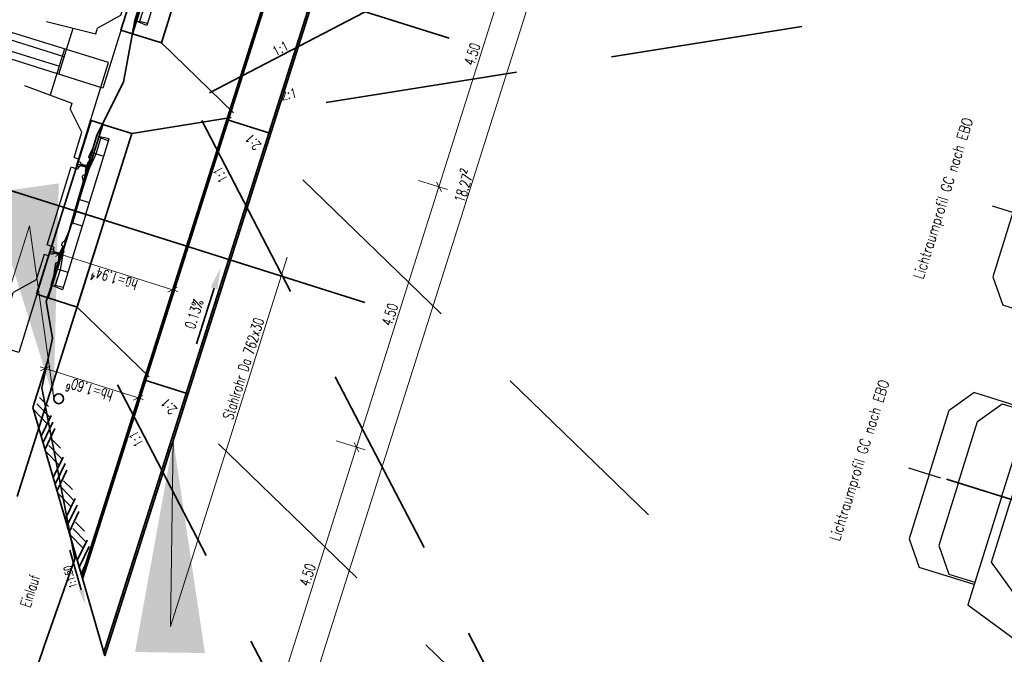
# Model space of a CAD drawing. Header units: metres. Extents: x -11 to 3521450, y 0 to 5943726.
# Tile 81 of 94: x 3521396 to 3521412, y 5943337 to 5943348. Entities that reach past the tile are written whole.
import ezdxf

# ---------------------------------------------------------------- set-up
doc = ezdxf.new("R2010")
doc.units = ezdxf.units.M
doc.header["$PDMODE"] = 35
doc.header["$PDSIZE"] = 0.1
for name, pattern in [('AUSGEZOGEN', [2, 1, 1]), ('JIS_02_0.7', [1.35, 0.75, -0.6]), ('STRICHPUNKT2_2', [6.35, 3.175, -1.5875, 0, -1.5875]), ('Verdeckt2', [4.7625, 3.175, -1.5875]), ('VERDECKT2_2', [2.38125, 1.5875, -0.79375])]:
    doc.linetypes.add(name, pattern=pattern)
for name, color, linetype in [('IB_LIRA_018', 3, 'Continuous'), ('IBJ_Sonstiges', 10, 'Continuous'), ('T__TEXT', 2, 'Continuous'), ('T__VERM', 3, 'Continuous')]:
    doc.layers.add(name, color=color, linetype=linetype)
doc.layers.add('IBJ_Bestand', color=7, linetype='Continuous', true_color=0x898989)
doc.layers.add('IBJ_Rückbau', color=40, linetype='Continuous', true_color=0xffbf00)
doc.layers.add('IBJ_Hilfslinien', color=210, linetype='Continuous', plot=False)
doc.styles.add('SIMPLEX7', font='simplexd.shx', dxfattribs={"width": 0.7})
doc.styles.add('SIMPLEX8', font='simplexd.shx', dxfattribs={"width": 0.8})
doc.styles.get("Standard").update_dxf_attribs({"font": 'simplex.shx', "width": 0.7})
doc.dimstyles.new('SOFI25$0', dxfattribs={"dimtxt": 2.5, "dimasz": 0.25, "dimexe": 0.18, "dimexo": 0.0625, "dimgap": 0.675, "dimtad": 1, "dimdec": 3, "dimrnd": 0.001, "dimzin": 0, "dimdsep": 46, "dimtxsty": 'Standard', "dimblk1": 'SOF_BEMSTR1', "dimblk2": 'SOF_BEMSTR2', "dimsah": 1, "dimcen": 2.5, "dimse1": 1, "dimse2": 1, "dimclrd": 1, "dimclre": 1, "dimclrt": 1, "dimadec": 0, "dimazin": 0, "dimtfac": 1, "dimtdec": 3, "dimtmove": 0, "dimatfit": 3, "dimfxl": 1, "dimtolj": 1, "dimtzin": 0, "dimlwd": 0, "dimlwe": 0, "dimarcsym": 0})
doc.dimstyles.new('SOFI35$0', dxfattribs={"dimtxt": 3.5, "dimasz": 0.35, "dimexe": 0.18, "dimexo": 0.0625, "dimgap": 0.945, "dimtad": 1, "dimdec": 3, "dimrnd": 0.001, "dimzin": 0, "dimdsep": 46, "dimtxsty": 'Standard', "dimblk1": 'SOF_BEMSTR1', "dimblk2": 'SOF_BEMSTR2', "dimsah": 1, "dimcen": 3.5, "dimse1": 1, "dimse2": 1, "dimclrd": 1, "dimclre": 1, "dimclrt": 2, "dimadec": 0, "dimazin": 0, "dimtfac": 1, "dimtdec": 3, "dimtmove": 0, "dimatfit": 3, "dimfxl": 1, "dimtolj": 1, "dimtzin": 0, "dimlwd": 0, "dimlwe": 0, "dimarcsym": 0})
doc.dimstyles.new('SOFI35$7', dxfattribs={"dimscale": 0, "dimtxt": 3.5, "dimasz": 3.5, "dimexe": 0.18, "dimexo": 0.0625, "dimgap": 0.945, "dimtad": 1, "dimdec": 3, "dimrnd": 0.001, "dimzin": 0, "dimdsep": 46, "dimtxsty": 'Standard', "dimblk1": 'SOF_BEMSTR1', "dimblk2": 'SOF_BEMSTR2', "dimcen": 3.5, "dimse1": 1, "dimse2": 1, "dimclrd": 1, "dimclre": 1, "dimclrt": 2, "dimadec": 0, "dimazin": 0, "dimtfac": 1, "dimtdec": 3, "dimtmove": 0, "dimatfit": 0, "dimfxl": 1, "dimtolj": 1, "dimtzin": 0, "dimlwd": 0, "dimlwe": 0, "dimarcsym": 0})

# ---------------------------------------------------------------- blocks, each defined once
blk = doc.blocks.new('Druckbereich')
at = {"layer": 'IBJ_Hilfslinien', "linetype": 'AUSGEZOGEN', "lineweight": 35}
for p, q in [((82.234, 163.347, 0), (82.232, 174.405, 0)), ((80.733, 167.847, 0), (80.733, 168.347, 0)), ((80.733, 168.347, 0), (83.733, 168.347, 0)), ((83.733, 167.848, 0), (83.733, 168.347, 0))]:
    blk.add_line(p, q, dxfattribs=at)
at = {"layer": 'IBJ_Sonstiges', "color": 7, "linetype": 'Verdeckt2', "lineweight": 35}
for p, q in [((70.733, 157.847, 0), (80.733, 167.847, 0)), ((75.733, 157.847, 0), (80.733, 167.847, 0)), ((80.733, 167.847, 0), (82.233, 167.847, 0)), ((83.733, 167.848, 0), (82.233, 167.847, 0)), ((93.74, 157.847, 0), (83.733, 167.848, 0)), ((88.737, 157.847, 0), (83.733, 167.848, 0))]:
    blk.add_line(p, q, dxfattribs=at)
at = {"layer": 'T__TEXT', "char_height": 0.31023, "style": 'SIMPLEX8'}
for s, insert, attachment_point, rotation in [('{\\H0.5x;1:1}', (78.799, 166.227), 1, 45), ('{\\H0.5x;2:1}', (79.492, 165.836), 1, 60), ('{\\H0.5x;1:1}', (85.955, 165.892), 3, 315.0166), ('{\\H0.5x;2:1}', (85.262, 165.5), 3, 300.0166)]:
    blk.add_mtext_dynamic_manual_height_columns(s, width=7.19212, gutter_width=0.776, heights=[0], dxfattribs=dict(at, insert=insert, attachment_point=attachment_point, rotation=rotation))
blk = doc.blocks.new('A$C2bd612a1')
at = {"layer": 'IBJ_Sonstiges', "rotation": 359.9886756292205}
blk.add_blockref('Druckbereich', (-83.351, -168.328, 0), dxfattribs=at)
blk = doc.blocks.new('A$C9e748f13')
at = {"layer": 'IBJ_Hilfslinien', "linetype": 'Continuous', "lineweight": 35}
for p, q in [((-1.485, -0.28), (-1.485, -0.08)), ((-1.485, -0.08), (1.515, -0.08)), ((1.515, -0.28), (1.515, -0.08))]:
    blk.add_line(p, q, dxfattribs=at)
at = {"layer": 'T__VERM', "linetype": 'AUSGEZOGEN', "lineweight": 35}
blk.add_blockref('A$C2bd612a1', (1.099, -0.282, 0), dxfattribs=at)
blk = doc.blocks.new('A$C938e4b3e')
at = {"layer": 'IBJ_Sonstiges', "color": 2, "linetype": 'Continuous', "lineweight": 35}
blk.add_blockref('A$C9e748f13', (0.85, 0), dxfattribs=at)
blk = doc.blocks.new('Lichtraumprofil GC')
at = {"layer": 'IB_LIRA_018', "color": 252, "linetype": 'STRICHPUNKT2_2'}
blk.add_line((-50.599, -150.869), (-50.561, -143.87, 0), dxfattribs=at)
at = {"layer": 'IB_LIRA_018', "color": 252}
for p, q in [((-51.673, -144.214, 0), (-52.075, -144.511, 0)), ((-50.563, -144.22, 0), (-51.673, -144.214, 0)), ((-50.563, -144.22, 0), (-49.453, -144.225, 0)), ((-49.453, -144.225, 0), (-49.055, -144.528, 0)), ((-52.08, -145.461, 0), (-52.075, -144.511, 0)), ((-49.06, -145.478, 0), (-49.055, -144.528, 0)), ((-51.636, -144.714, 0), (-52.038, -145.012, 0)), ((-50.566, -144.719, 0), (-51.636, -144.714, 0)), ((-50.566, -144.719, 0), (-49.496, -144.725, 0)), ((-49.496, -144.725, 0), (-49.098, -145.027, 0)), ((-52.038, -145.012, 0), (-52.04, -145.462, 0)), ((-49.098, -145.027, 0), (-49.1, -145.477, 0)), ((-52.43, -145.46, 0), (-53.08, -147.306, 0)), ((-50.57, -145.469, 0), (-52.43, -145.46, 0)), ((-50.57, -145.469, 0), (-48.71, -145.479, 0)), ((-48.71, -145.479, 0), (-48.08, -147.333, 0)), ((-53.096, -150.356), (-53.08, -147.306, 0)), ((-48.096, -150.383), (-48.08, -147.333, 0)), ((-51.313, -150.366), (-53.096, -150.356)), ((-51.35, -150.365), (-51.351, -150.538)), ((-51.314, -150.404), (-51.313, -150.366)), ((-51.269, -150.404), (-51.314, -150.404)), ((-51.269, -150.404), (-51.268, -150.366)), ((-49.923, -150.373), (-51.268, -150.366)), ((-49.924, -150.411), (-49.923, -150.373)), ((-49.924, -150.411), (-49.879, -150.411)), ((-49.879, -150.411), (-49.878, -150.373)), ((-49.878, -150.373), (-48.096, -150.383)), ((-49.842, -150.373), (-49.843, -150.546)), ((-51.899, -150.745), (-51.877, -150.535)), ((-51.87, -150.611), (-51.883, -150.592)), ((-51.688, -150.536), (-51.877, -150.535)), ((-51.688, -150.536), (-51.54, -150.512)), ((-51.598, -150.521), (-51.599, -150.746)), ((-51.107, -150.549), (-51.598, -150.612)), ((-51.538, -150.512), (-51.514, -150.512)), ((-51.506, -150.515), (-51.479, -150.548)), ((-51.455, -150.537), (-51.464, -150.548)), ((-51.251, -150.538), (-51.455, -150.537)), ((-51.251, -150.538), (-51.242, -150.549)), ((-51.199, -150.517), (-51.227, -150.549)), ((-51.166, -150.514), (-51.192, -150.513)), ((-51.108, -150.549), (-51.161, -150.515)), ((-51.107, -150.549), (-50.797, -150.581)), ((-50.797, -150.581), (-50.798, -150.751)), ((-50.597, -150.582), (-50.797, -150.581)), ((-50.597, -150.582), (-50.397, -150.583)), ((-50.397, -150.583), (-50.398, -150.753)), ((-50.087, -150.554), (-50.397, -150.583)), ((-50.087, -150.554), (-49.596, -150.623)), ((-50.086, -150.554), (-50.033, -150.521)), ((-50.027, -150.52), (-50.002, -150.52)), ((-49.994, -150.523), (-49.967, -150.556)), ((-49.943, -150.545), (-49.952, -150.556)), ((-49.943, -150.545), (-49.739, -150.546)), ((-49.739, -150.546), (-49.73, -150.557)), ((-49.687, -150.525), (-49.715, -150.557)), ((-49.655, -150.522), (-49.68, -150.521)), ((-49.506, -150.547), (-49.653, -150.522)), ((-49.596, -150.532), (-49.597, -150.757)), ((-49.506, -150.547), (-49.317, -150.548)), ((-49.324, -150.624), (-49.311, -150.606)), ((-49.297, -150.759), (-49.317, -150.548)), ((-50.598, -150.752), (-51.899, -150.745)), ((-51.863, -150.745), (-51.87, -150.611)), ((-51.598, -150.612), (-51.87, -150.611)), ((-50.598, -150.752), (-49.297, -150.759)), ((-49.596, -150.623), (-49.324, -150.624)), ((-49.332, -150.758), (-49.324, -150.624))]:
    blk.add_line(p, q, dxfattribs=at)
at = {"layer": 'IB_LIRA_018', "color": 252, "linetype": 'VERDECKT2_2'}
for p, q in [((-52.281, -146.465, 0), (-51.641, -145.624, 0)), ((-51.641, -145.624, 0), (-50.571, -145.629, 0)), ((-49.501, -145.635, 0), (-50.571, -145.629, 0)), ((-48.869, -146.484, 0), (-49.501, -145.635, 0)), ((-52.439, -146.77, 0), (-52.281, -146.465, 0)), ((-48.715, -146.789, 0), (-48.869, -146.484, 0)), ((-52.439, -146.77, 0), (-52.277, -149.981)), ((-48.715, -146.789, 0), (-48.911, -149.998)), ((-52.277, -149.981), (-52.177, -149.981)), ((-51.87, -150.283), (-52.177, -149.981)), ((-49.32, -150.296), (-49.011, -149.998)), ((-48.911, -149.998), (-49.011, -149.998)), ((-51.431, -150.285), (-51.87, -150.283)), ((-51.268, -150.286), (-49.923, -150.293)), ((-49.76, -150.294), (-49.32, -150.296))]:
    blk.add_line(p, q, dxfattribs=at)
at = {"layer": 'IB_LIRA_018', "color": 252, "linetype": 'Verdeckt2'}
for p, q in [((-52.792, -149.598), (-52.78, -147.308, 0)), ((-52.78, -147.308, 0), (-52.412, -147.31, 0)), ((-48.38, -147.331, 0), (-48.748, -147.329, 0)), ((-48.392, -149.621), (-48.38, -147.331, 0)), ((-53.092, -149.596), (-52.296, -149.6)), ((-48.092, -149.623), (-48.888, -149.618)), ((-51.432, -150.365), (-51.431, -150.285)), ((-51.268, -150.366), (-51.268, -150.286)), ((-49.923, -150.293), (-49.923, -150.373)), ((-49.76, -150.294), (-49.76, -150.374))]:
    blk.add_line(p, q, dxfattribs=at)
at = {"layer": 'IB_LIRA_018', "color": 252}
for points in [[(-51.386, -150.379, 0.078026), (-51.386, -150.38), (-51.387, -150.415, 0.291961), (-51.386, -150.417), (-51.364, -150.428, -0.22882), (-51.362, -150.431, -0.029246), (-51.36, -150.442, -0.014803), (-51.359, -150.455, -0.010518), (-51.359, -150.474, -0.010518), (-51.359, -150.493, -0.014803), (-51.36, -150.507, -0.027896), (-51.362, -150.517, -0.331975), (-51.367, -150.521), (-51.402, -150.525), (-51.424, -150.526, 0.403193), (-51.426, -150.528), (-51.426, -150.535, 0.414214), (-51.424, -150.537), (-51.351, -150.538), (-51.278, -150.538, 0.414214), (-51.276, -150.535), (-51.276, -150.529, 0.403193), (-51.278, -150.526), (-51.3, -150.525), (-51.335, -150.521, -0.331975), (-51.34, -150.517, -0.027896), (-51.341, -150.507, -0.014803), (-51.342, -150.493, -0.010518), (-51.342, -150.474, -0.010518), (-51.342, -150.455, -0.014803), (-51.341, -150.442, -0.029246), (-51.339, -150.431, -0.22882), (-51.336, -150.428), (-51.315, -150.418, 0.291961), (-51.314, -150.416), (-51.314, -150.38, 0.078026), (-51.314, -150.38)], [(-49.878, -150.387, 0.078026), (-49.878, -150.388), (-49.879, -150.423, 0.291961), (-49.877, -150.425), (-49.856, -150.436, -0.22882), (-49.853, -150.439, -0.029246), (-49.852, -150.45, -0.014803), (-49.851, -150.463, -0.010518), (-49.851, -150.482, -0.010518), (-49.851, -150.501, -0.014803), (-49.852, -150.515, -0.027896), (-49.854, -150.525, -0.331975), (-49.858, -150.529), (-49.894, -150.533), (-49.915, -150.534, 0.403193), (-49.918, -150.536), (-49.918, -150.543, 0.414214), (-49.915, -150.545), (-49.843, -150.546), (-49.77, -150.546, 0.414214), (-49.768, -150.543), (-49.767, -150.537, 0.403193), (-49.77, -150.534), (-49.791, -150.533), (-49.827, -150.529, -0.331975), (-49.831, -150.525, -0.027896), (-49.833, -150.515, -0.014803), (-49.834, -150.501, -0.010518), (-49.834, -150.482, -0.010518), (-49.834, -150.463, -0.014803), (-49.832, -150.45, -0.029246), (-49.831, -150.439, -0.22882), (-49.828, -150.436), (-49.807, -150.426, 0.291961), (-49.805, -150.424), (-49.806, -150.388, 0.078026), (-49.806, -150.388)]]:
    blk.add_lwpolyline(points, format="xyb", dxfattribs=at)
for centre, radius, start, end in [((-51.378, -150.382), 0.00834, 123.6153, 160.8051), ((-51.365, -150.394), 0.0259, 111.7788, 134.1015), ((-51.356, -150.416), 0.0503, 99.2357, 111.7788), ((-51.35, -150.452), 0.0869, 90.1644, 99.2357), ((-51.351, -150.452), 0.0869, 80.1573, 89.2285), ((-51.345, -150.416), 0.0503, 67.6141, 80.1573), ((-51.336, -150.394), 0.0259, 45.2915, 67.6141), ((-51.322, -150.382), 0.00834, 18.5878, 55.7777), ((-49.87, -150.39), 0.00834, 123.6153, 160.8051), ((-49.856, -150.402), 0.0259, 111.7788, 134.1015), ((-49.847, -150.424), 0.0503, 99.2357, 111.7788), ((-49.841, -150.46), 0.0869, 90.1644, 99.2357), ((-49.843, -150.46), 0.0869, 80.1573, 89.2285), ((-49.837, -150.424), 0.0503, 67.6141, 80.1573), ((-49.827, -150.402), 0.0259, 45.2915, 67.6141), ((-49.814, -150.39), 0.00834, 18.5878, 55.7777), ((-51.538, -150.522), 0.01, 89.6965, 99.2705), ((-51.514, -150.522), 0.01, 39.7267, 89.6965), ((-51.471, -150.541), 0.01, 219.7267, 319.6662), ((-51.234, -150.543), 0.01, 219.7267, 319.6662), ((-51.192, -150.523), 0.01, 89.6965, 139.6662), ((-51.166, -150.524), 0.01, 57.6911, 89.6965), ((-51.106, -150.546), 0.0025, 237.6911, 264.1689), ((-50.087, -150.552), 0.0025, 275.224, 301.7018), ((-50.027, -150.53), 0.01, 89.6965, 121.7018), ((-50.002, -150.53), 0.01, 39.7267, 89.6965), ((-49.959, -150.549), 0.01, 219.7267, 319.6662), ((-49.722, -150.551), 0.01, 219.7267, 319.6662), ((-49.68, -150.531), 0.01, 89.6965, 139.6662), ((-49.655, -150.532), 0.01, 80.1225, 89.6965)]:
    blk.add_arc(centre, radius, start, end, dxfattribs=at)
at = {"layer": 'T__TEXT', "color": 252, "lineweight": 35, "insert": (-52.06, -142.957, 0), "char_height": 0.175, "attachment_point": 1, "rotation": 359.6963, "style": 'SIMPLEX8'}
blk.add_mtext_dynamic_manual_height_columns('Lichtraumprofil GC nach EBO ', width=4.62807, gutter_width=0.875, heights=[0], dxfattribs=at)
blk = doc.blocks.new('*D91')
at = {"layer": 'Defpoints', "color": 0, "linetype": 'AUSGEZOGEN', "lineweight": 35, "transparency": 16777216}
for p in [(3521400.184, 5943347.468), (3521397.105, 5943337.953), (3521397.156, 5943337.937)]:
    blk.add_point(p, dxfattribs=at)
at = {"layer": 'T__VERM', "color": 2, "linetype": 'AUSGEZOGEN', "lineweight": 35, "transparency": 16777216, "insert": (3521398.491, 5943342.759), "char_height": 0.175, "attachment_point": 5, "rotation": 72.3699}
blk.add_mtext('\\A1;\\A1;0.13%', dxfattribs=at)
blk = doc.blocks.new('SOF_BEMSTR1')
at = {"color": 0, "linetype": 'ByBlock', "lineweight": -2}
for p, q in [((0, 20), (0, -8.5)), ((3.535, 3.535), (-3.535, -3.535)), ((-5, 0), (5, 0))]:
    blk.add_line(p, q, dxfattribs=at)
blk = doc.blocks.new('SOF_BEMSTR2')
at = {"color": 0, "linetype": 'ByBlock', "lineweight": -2}
for p, q in [((0, -20), (0, 8.5)), ((3.535, 3.535), (-3.535, -3.535)), ((-5, 0), (5, 0))]:
    blk.add_line(p, q, dxfattribs=at)
blk = doc.blocks.new('SOF_BEMNEIGA')
at = {"color": 0, "linetype": 'ByBlock', "lineweight": -2}
blk.add_line((-3.300454, 0), (2.177386, 0), dxfattribs=at)
blk.add_solid([(2.177386, 0.333333), (2.177386, -0.333333), (4.177386, 0)], dxfattribs=at)
blk = doc.blocks.new('*D92')
at = {"layer": 'Defpoints', "color": 0, "linetype": 'AUSGEZOGEN', "lineweight": 35, "transparency": 16777216}
for p in [(3521395.864, 5943340.652), (3521395.901, 5943340.663), (3521397.143, 5943336.23)]:
    blk.add_point(p, dxfattribs=at)
at = {"layer": 'T__VERM', "color": 1, "linetype": 'AUSGEZOGEN', "lineweight": 35, "transparency": 16777216, "insert": (3521396.448, 5943338.425), "char_height": 0.125, "attachment_point": 5, "rotation": 106.1344}
blk.add_mtext('\\A1;\\A1;1:1.50', dxfattribs=at)
blk = doc.blocks.new('SOFEDBLK1')
at = {"color": 0, "linetype": 'Continuous', "lineweight": 35}
for p, q in [((0, 0), (1, 1)), ((0.4, 0), (1.4, 1)), ((0.8, 0), (1.8, 1)), ((1.4, 0.6), (2.4, 0)), ((1.7, 0.9), (2.7, 0.3)), ((2.35, 1), (3, 0.6))]:
    blk.add_line(p, q, dxfattribs=at)
blk = doc.blocks.new('*U99', base_point=(3521396.627, 5943338.479))
at = {"color": 0, "linetype": 'Continuous', "lineweight": -2, "xscale": 0.2795936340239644, "yscale": -0.25}
for p, rotation in [((3521396.033, 5943340.533), 106.1344418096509), ((3521396.231, 5943339.848), 106.1344418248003), ((3521396.429, 5943339.163), 106.1344418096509), ((3521396.627, 5943338.479), 106.1344418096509)]:
    blk.add_blockref('SOFEDBLK1', p, dxfattribs=dict(at, rotation=rotation))
blk = doc.blocks.new('*D100')
at = {"layer": 'Defpoints', "color": 0, "linetype": 'AUSGEZOGEN', "lineweight": 35, "transparency": 16777216}
for p in [(3521396.283, 5943343.744, 0), (3521398.135, 5943343.155, 0), (3521398.136, 5943343.158)]:
    blk.add_point(p, dxfattribs=at)
at = {"layer": 'T__VERM', "color": 1, "linetype": 'AUSGEZOGEN', "lineweight": 0, "transparency": 16777216}
blk.add_line((3521396.299, 5943343.739), (3521398.119, 5943343.163), dxfattribs=at)
at = {"layer": 'T__VERM', "color": 1, "linetype": 'AUSGEZOGEN', "lineweight": 0, "transparency": 16777216, "xscale": 0.0175, "yscale": 0.0175, "zscale": 0.0175}
for name, p, rotation in [('SOF_BEMSTR1', (3521396.283, 5943343.744), 162.4443742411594), ('SOF_BEMSTR2', (3521398.136, 5943343.158), 342.4443742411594)]:
    blk.add_blockref(name, p, dxfattribs=dict(at, rotation=rotation))
at = {"layer": 'T__VERM', "color": 2, "linetype": 'AUSGEZOGEN', "lineweight": 35, "transparency": 16777216, "insert": (3521397.169, 5943343.322), "char_height": 0.175, "attachment_point": 5, "rotation": 162.4444}
blk.add_mtext('\\A1;\\A1;hü=1.94{\\H.7x;\\S4^ ;}', dxfattribs=at)
blk = doc.blocks.new('*D102')
at = {"layer": 'Defpoints', "color": 0, "linetype": 'AUSGEZOGEN', "lineweight": 35, "transparency": 16777216}
for p in [(3521401.866, 5943349.784), (3521400.503, 5943345.495), (3521402.525, 5943344.855)]:
    blk.add_point(p, dxfattribs=at)
at = {"layer": 'T__VERM', "color": 1, "linetype": 'AUSGEZOGEN', "lineweight": 0, "transparency": 16777216}
blk.add_line((3521403.877, 5943349.129), (3521402.53, 5943344.872), dxfattribs=at)
at = {"layer": 'T__VERM', "color": 1, "linetype": 'AUSGEZOGEN', "lineweight": 0, "transparency": 16777216, "xscale": 0.0175, "yscale": 0.0175, "zscale": 0.0175}
for name, p, rotation in [('SOF_BEMSTR1', (3521403.882, 5943349.146), 72.4443742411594), ('SOF_BEMSTR2', (3521402.525, 5943344.855), 252.4443742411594)]:
    blk.add_blockref(name, p, dxfattribs=dict(at, rotation=rotation))
at = {"layer": 'T__VERM', "color": 2, "linetype": 'AUSGEZOGEN', "lineweight": 35, "transparency": 16777216, "insert": (3521403.075, 5943347.041), "char_height": 0.175, "attachment_point": 5, "rotation": 72.4444}
blk.add_mtext('\\A1;\\A1;4.50{\\H.7x;\\S^ ;}', dxfattribs=at)
blk = doc.blocks.new('*D103')
at = {"layer": 'Defpoints', "color": 0, "linetype": 'AUSGEZOGEN', "lineweight": 35, "transparency": 16777216}
for p in [(3521400.503, 5943345.495), (3521399.14, 5943341.206), (3521401.167, 5943340.565)]:
    blk.add_point(p, dxfattribs=at)
at = {"layer": 'T__VERM', "color": 1, "linetype": 'AUSGEZOGEN', "lineweight": 0, "transparency": 16777216}
blk.add_line((3521402.519, 5943344.839), (3521401.173, 5943340.582), dxfattribs=at)
at = {"layer": 'T__VERM', "color": 1, "linetype": 'AUSGEZOGEN', "lineweight": 0, "transparency": 16777216, "xscale": 0.0175, "yscale": 0.0175, "zscale": 0.0175}
for name, p, rotation in [('SOF_BEMSTR1', (3521402.525, 5943344.855), 72.4443742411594), ('SOF_BEMSTR2', (3521401.167, 5943340.565), 252.4443742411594)]:
    blk.add_blockref(name, p, dxfattribs=dict(at, rotation=rotation))
at = {"layer": 'T__VERM', "color": 2, "linetype": 'AUSGEZOGEN', "lineweight": 35, "transparency": 16777216, "insert": (3521401.718, 5943342.751), "char_height": 0.175, "attachment_point": 5, "rotation": 72.4444}
blk.add_mtext('\\A1;\\A1;4.50{\\H.7x;\\S^ ;}', dxfattribs=at)
blk = doc.blocks.new('*D104')
at = {"layer": 'Defpoints', "color": 0, "linetype": 'AUSGEZOGEN', "lineweight": 35, "transparency": 16777216}
for p in [(3521399.14, 5943341.206), (3521397.758, 5943336.923), (3521399.81, 5943336.274)]:
    blk.add_point(p, dxfattribs=at)
at = {"layer": 'T__VERM', "color": 1, "linetype": 'AUSGEZOGEN', "lineweight": 0, "transparency": 16777216}
blk.add_line((3521401.162, 5943340.548), (3521399.815, 5943336.291), dxfattribs=at)
at = {"layer": 'T__VERM', "color": 1, "linetype": 'AUSGEZOGEN', "lineweight": 0, "transparency": 16777216, "xscale": 0.0175, "yscale": 0.0175, "zscale": 0.0175}
for name, p, rotation in [('SOF_BEMSTR1', (3521401.167, 5943340.565), 72.4443742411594), ('SOF_BEMSTR2', (3521399.81, 5943336.274), 252.4443742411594)]:
    blk.add_blockref(name, p, dxfattribs=dict(at, rotation=rotation))
at = {"layer": 'T__VERM', "color": 2, "linetype": 'AUSGEZOGEN', "lineweight": 35, "transparency": 16777216, "insert": (3521400.36, 5943338.46), "char_height": 0.175, "attachment_point": 5, "rotation": 72.4444}
blk.add_mtext('\\A1;\\A1;4.50{\\H.7x;\\S^ ;}', dxfattribs=at)
blk = doc.blocks.new('*D105')
at = {"layer": 'Defpoints', "color": 0, "linetype": 'AUSGEZOGEN', "lineweight": 35, "transparency": 16777216}
for p in [(3521403.292, 5943354.338), (3521397.758, 5943336.923), (3521400.285, 5943336.124)]:
    blk.add_point(p, dxfattribs=at)
at = {"layer": 'T__VERM', "color": 1, "linetype": 'AUSGEZOGEN', "lineweight": 0, "transparency": 16777216}
blk.add_line((3521405.792, 5943353.528), (3521400.291, 5943336.14), dxfattribs=at)
at = {"layer": 'T__VERM', "color": 1, "linetype": 'AUSGEZOGEN', "lineweight": 0, "transparency": 16777216, "xscale": 0.0175, "yscale": 0.0175, "zscale": 0.0175}
for name, p, rotation in [('SOF_BEMSTR1', (3521405.797, 5943353.545), 72.4443742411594), ('SOF_BEMSTR2', (3521400.285, 5943336.124), 252.4443742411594)]:
    blk.add_blockref(name, p, dxfattribs=dict(at, rotation=rotation))
at = {"layer": 'T__VERM', "color": 2, "linetype": 'AUSGEZOGEN', "lineweight": 35, "transparency": 16777216, "insert": (3521402.913, 5943344.875), "char_height": 0.175, "attachment_point": 5, "rotation": 72.4444}
blk.add_mtext('\\A1;\\A1;18.27{\\H.7x;\\S2^ ;}', dxfattribs=at)
blk = doc.blocks.new('*D145')
at = {"layer": 'Defpoints', "color": 0, "linetype": 'AUSGEZOGEN', "lineweight": 35, "transparency": 16777216}
for p in [(3521396.038, 5943341.861), (3521395.951, 5943341.587), (3521397.483, 5943341.103)]:
    blk.add_point(p, dxfattribs=at)
at = {"layer": 'T__VERM', "color": 1, "linetype": 'AUSGEZOGEN', "lineweight": 0, "transparency": 16777216}
blk.add_line((3521397.553, 5943341.382), (3521396.055, 5943341.856), dxfattribs=at)
at = {"layer": 'T__VERM', "color": 1, "linetype": 'AUSGEZOGEN', "lineweight": 0, "transparency": 16777216, "xscale": 0.0175, "yscale": 0.0175, "zscale": 0.0175}
for name, p, rotation in [('SOF_BEMSTR1', (3521396.038, 5943341.861), 162.4443742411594), ('SOF_BEMSTR2', (3521397.569, 5943341.377), 342.4443742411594)]:
    blk.add_blockref(name, p, dxfattribs=dict(at, rotation=rotation))
at = {"layer": 'T__VERM', "color": 2, "linetype": 'AUSGEZOGEN', "lineweight": 35, "transparency": 16777216, "insert": (3521396.763, 5943341.49), "char_height": 0.175, "attachment_point": 5, "rotation": 162.4444}
blk.add_mtext('\\A1;\\A1;hb=1.60{\\H.7x;\\S6^ ;}', dxfattribs=at)

msp = doc.modelspace()

# ---------------------------------------------------------------- linework, layer by layer
at = {"layer": 'IBJ_Bestand', "linetype": 'AUSGEZOGEN', "lineweight": 35}
msp.add_lwpolyline([(3521395.5258, 5943335.8227), (3521396.0244, 5943337.2991), (3521396.527, 5943338.7222), (3521395.9818, 5943341.5409), (3521396.1564, 5943342.3581), (3521396.0543, 5943342.9635), (3521396.3921, 5943343.9981), (3521396.888, 5943345.7048), (3521397.3241, 5943346.5776), (3521397.5152, 5943347.5964), (3521398.2796, 5943350.0399), (3521398.4098, 5943350.3097), (3521398.8511, 5943350.8424), (3521399.1786, 5943351.8776), (3521399.2514, 5943352.0744), (3521399.4359, 5943352.1936), (3521401.6607, 5943354.0873), (3521401.9803, 5943354.7329), (3521401.8368, 5943356.7658), (3521402.9706, 5943360.913), (3521403.0472, 5943361.354), (3521403.2215, 5943362.0044)], dxfattribs=at)
at = {"layer": 'IBJ_Hilfslinien', "linetype": 'AUSGEZOGEN', "lineweight": 35}
for p, q in [((3521396.5359, 5943344.4539), (3521397.0126, 5943344.3031)), ((3521397.0126, 5943344.3031), (3521395.5725, 5943339.7513))]:
    msp.add_line(p, q, dxfattribs=at)
at = {"layer": 'IBJ_Rückbau', "linetype": 'AUSGEZOGEN', "lineweight": 35}
msp.add_circle((3521396.2578, 5943341.3622), 0.0817, dxfattribs=at)
at = {"layer": 'IBJ_Sonstiges', "linetype": 'AUSGEZOGEN', "lineweight": 35}
for p, q in [((3521402.5326, 5943354.5776), (3521396.9987, 5943337.1635)), ((3521402.5709, 5943354.5978), (3521397.0184, 5943337.1258)), ((3521401.4975, 5943353.7362), (3521396.6373, 5943338.4429)), ((3521401.5352, 5943353.7558), (3521396.6569, 5943338.4053)), ((3521396.0758, 5943341.9808), (3521395.8345, 5943341.2181)), ((3521396.627, 5943338.4786), (3521395.8345, 5943341.2181)), ((3521397.0184, 5943337.1258), (3521396.627, 5943338.4786))]:
    msp.add_line(p, q, dxfattribs=at)
at = {"layer": 'IBJ_Sonstiges', "linetype": 'JIS_02_0.7', "lineweight": 35, "ltscale": 2}
for p, q in [((3521399.7531, 5943345.7322), (3521399.0269, 5943345.963)), ((3521398.3902, 5943341.4435), (3521397.664, 5943341.6743))]:
    msp.add_line(p, q, dxfattribs=at)

# ---------------------------------------------------------------- block references
at = {"layer": 'IBJ_Bestand', "linetype": 'AUSGEZOGEN', "lineweight": 35}
for p, rotation in [((3521268.8353, 5943441.3696, 0), 72.93280906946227), ((3521267.097, 5943436.5317, 0), 73.1475996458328), ((3521288.957, 5943435.0966, -0.0001), 72.93280906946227), ((3521287.5782, 5943430.7766, -0.0001), 72.93280906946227)]:
    msp.add_blockref('Lichtraumprofil GC', p, dxfattribs=dict(at, rotation=rotation))
at = {"layer": 'IBJ_Sonstiges', "linetype": 'AUSGEZOGEN', "lineweight": 35, "rotation": 72.50070068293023}
for p in [(3521397.3986, 5943348.0685, 0), (3521396.0088, 5943343.7136, 0), (3521416.1416, 5943337.4755, -0.0001)]:
    msp.add_blockref('A$C938e4b3e', p, dxfattribs=at)
at = {"layer": 'IBJ_Sonstiges'}
msp.add_blockref('*U99', (3521396.627, 5943338.4786), dxfattribs=at)
at = {"layer": 'T__VERM', "color": 2, "linetype": 'AUSGEZOGEN', "lineweight": 35, "xscale": 0.175, "yscale": 0.175, "zscale": 0.175, "rotation": 72.36988977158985}
msp.add_blockref('SOF_BEMNEIGA', (3521398.7038, 5943342.8195), dxfattribs=at)
at = {"layer": 'T__VERM', "color": 1, "linetype": 'AUSGEZOGEN', "lineweight": 35, "xscale": 0.125, "yscale": 0.125, "zscale": 0.125, "rotation": 286.1344418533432}
msp.add_blockref('SOF_BEMNEIGA', (3521396.5549, 5943338.4716), dxfattribs=at)

# ---------------------------------------------------------------- texts
at = {"layer": 'T__TEXT', "color": 2, "linetype": 'Continuous', "lineweight": 35, "insert": (3521395.6203, 5943337.9614, 0), "char_height": 0.175, "width": 0.82568, "attachment_point": 1, "rotation": 72.44437, "style": 'SIMPLEX7'}
msp.add_mtext('Einlauf ', dxfattribs=at)
at = {"layer": 'T__VERM', "color": 2, "linetype": 'AUSGEZOGEN', "lineweight": 35, "insert": (3521399.1243, 5943341.004), "char_height": 0.175, "attachment_point": 7, "rotation": 72.44437}
msp.add_mtext('\\A1;Stahlrohr Da 762x30', dxfattribs=at)

# ---------------------------------------------------------------- dimensions: what is measured, and where the dimension line sits
at = {"layer": 'T__VERM', "linetype": 'AUSGEZOGEN', "lineweight": 35}
for base, p1, p2, text, picture, middle in [((3521400.2854, 5943336.1237), (3521403.292, 5943354.3376), (3521397.7581, 5943336.9232), '\\A1;18.27{\\H.7x;\\S2^ ;}', '*D105', (3521402.9127, 5943344.875)), ((3521402.5247, 5943344.8553), (3521401.8658, 5943349.7836), (3521400.5029, 5943345.495), '\\A1;4.50{\\H.7x;\\S^ ;}', '*D102', (3521403.0749, 5943347.0412)), ((3521401.1674, 5943340.5649), (3521400.5029, 5943345.495), (3521399.14, 5943341.2063), '\\A1;4.50{\\H.7x;\\S^ ;}', '*D103', (3521401.7176, 5943342.7508)), ((3521399.8099, 5943336.2741), (3521399.14, 5943341.2063), (3521397.7581, 5943336.9232), '\\A1;4.50{\\H.7x;\\S^ ;}', '*D104', (3521400.3601, 5943338.4602))]:
    dim = msp.add_linear_dim(base=base, p1=p1, p2=p2, angle=72.44437, text=text, dimstyle='SOFI35$0', dxfattribs=at)
    dim.commit()
    dim.dimension.update_dxf_attribs({"geometry": picture, "text_midpoint": middle})
for p1, p2, distance, text, dimstyle, picture, middle in [((3521400.1843, 5943347.4678), (3521397.1556, 5943337.9375), -0.0528, '\\A1;0.13%', 'SOFI35$0', '*D91', (3521398.4912, 5943342.7594)), ((3521397.1435, 5943336.2305), (3521395.8644, 5943340.6521), -0.0377, '\\A1;1:1.50', 'SOFI25$0', '*D92', (3521396.4477, 5943338.425))]:
    dim = msp.add_aligned_dim(p1=p1, p2=p2, distance=distance, text=text, dimstyle=dimstyle, override={"dimsd1": 1, "dimsd2": 1}, dxfattribs=at)
    dim.commit()
    dim.dimension.update_dxf_attribs({"geometry": picture, "text_midpoint": middle})
for base, p1, p2, text, override, picture, middle in [((3521398.1357, 5943343.1578), (3521396.2827, 5943343.7441, 0), (3521398.135, 5943343.1554, 0), '\\A1;hü=1.94{\\H.7x;\\S4^ ;}', {"dimpost": 'hü=<>'}, '*D100', (3521397.1686, 5943343.3225)), ((3521396.038, 5943341.8612), (3521397.4826, 5943341.1026), (3521395.9513, 5943341.5871), '\\A1;hb=1.60{\\H.7x;\\S6^ ;}', {"dimpost": 'hb=<>', "dimblk1": 'SOF_BEMSTR2', "dimblk2": 'SOF_BEMSTR1'}, '*D145', (3521396.763, 5943341.4905))]:
    dim = msp.add_linear_dim(base=base, p1=p1, p2=p2, angle=162.44437, text=text, dimstyle='SOFI35$0', override=override, dxfattribs=at)
    dim.commit()
    dim.dimension.update_dxf_attribs({"geometry": picture, "text_midpoint": middle})

# ---------------------------------------------------------------- leaders
at = {"layer": 'T__VERM', "linetype": 'AUSGEZOGEN', "lineweight": 35, "annotation_type": 0, "has_hookline": 1, "horizontal_direction": (0.301632, 0.953425, 0)}
for points, hookline_direction, text_width in [([(3521396.1761, 5943341.3656), (3521395.7765, 5943344.2134), (3521394.7208, 5943340.8765)], 1, 2.8058), ([(3521398.1474, 5943340.6785), (3521398.0994, 5943337.6077), (3521399.1551, 5943340.9447)], 0, 1.9425)]:
    msp.add_leader(points, dimstyle='SOFI35$7', override={"dimscale": 0}, dxfattribs=dict(at, hookline_direction=hookline_direction, text_width=text_width))

doc.saveas('drawing.dxf')
